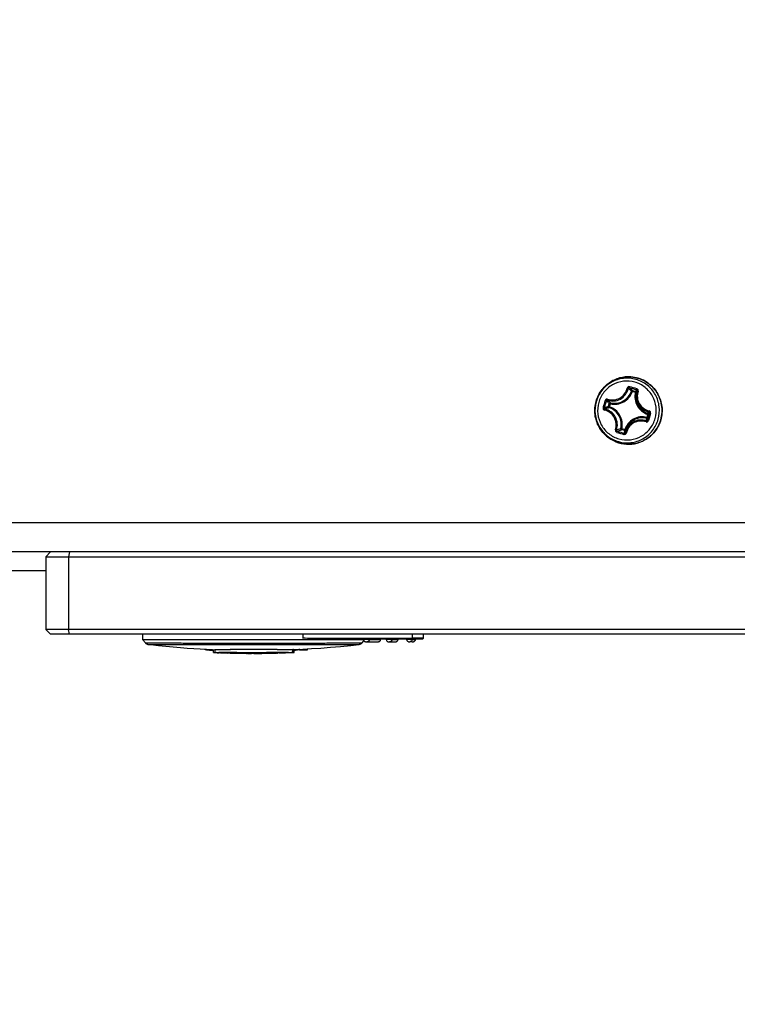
# Model space of a CAD drawing. Header units: millimetres. Extents: x 0 to 420, y 0 to 297.
# Tile 11 of 256: x 115 to 122, y 52 to 63. Entities that reach past the tile are written whole.
import ezdxf

# ---------------------------------------------------------------- set-up
doc = ezdxf.new("R2010")
doc.units = ezdxf.units.MM
doc.header["$LTSCALE"] = 23.1
doc.layers.get('0').update_dxf_attribs({"linetype": 'CONTINUOUS'})
doc.layers.add('DIM_PILOTEES', color=7, linetype='CONTINUOUS')
doc.styles.add('TEXTSTYLE_3', font='txt', dxfattribs={"width": 1.071429})
doc.styles.add('TEXTSTYLE_5', font='txt', dxfattribs={"width": 1.142857})
doc.styles.add('TEXTSTYLE_9', font='txt', dxfattribs={"width": 0.952381})
doc.dimstyles.new('DIMSTYLE_2', dxfattribs={"dimtxt": 2.5, "dimasz": 0.1875, "dimexe": 0.125, "dimexo": 0.0625, "dimgap": 1.25, "dimtad": 0, "dimtih": 1, "dimtoh": 1, "dimdsep": 46, "dimtxsty": 'TEXTSTYLE_3', "dimblk": '_FILLED', "dimblk1": '_FILLED', "dimblk2": '_FILLED', "dimcen": 0.09, "dimazin": 2, "dimtfac": 1, "dimtofl": 0, "dimtmove": 0, "dimatfit": 3, "dimldrblk": '_FILLED', "dimfxl": 1, "dimtolj": 1, "dimarcsym": 0})
doc.dimstyles.new('DIMSTYLE_4', dxfattribs={"dimtxt": 2.5, "dimasz": 0.1875, "dimexe": 0.125, "dimexo": 0.0625, "dimgap": 1.25, "dimtad": 0, "dimtih": 1, "dimtoh": 1, "dimdsep": 46, "dimtxsty": 'TEXTSTYLE_5', "dimblk": '_FILLED', "dimblk1": '_FILLED', "dimblk2": '_FILLED', "dimcen": 0.09, "dimazin": 2, "dimtfac": 1, "dimtofl": 0, "dimtmove": 0, "dimatfit": 3, "dimldrblk": '_FILLED', "dimfxl": 1, "dimtolj": 1, "dimarcsym": 0})
doc.dimstyles.new('DIMSTYLE_8', dxfattribs={"dimtxt": 2.5, "dimasz": 0.1875, "dimexe": 0.125, "dimexo": 0.0625, "dimgap": 1.25, "dimtad": 0, "dimtih": 1, "dimtoh": 1, "dimdsep": 46, "dimtxsty": 'TEXTSTYLE_9', "dimblk": '_FILLED', "dimblk1": '_FILLED', "dimblk2": '_FILLED', "dimcen": 0.09, "dimazin": 2, "dimtfac": 1, "dimtofl": 0, "dimtmove": 0, "dimatfit": 3, "dimldrblk": '_FILLED', "dimfxl": 1, "dimtolj": 1, "dimarcsym": 0})

# ---------------------------------------------------------------- blocks, each defined once
blk = doc.blocks.new('_FILLED')
at = {"color": 0, "linetype": 'BYBLOCK'}
blk.add_solid([(0, 0), (-1, 0.167), (-1, -0.167)], dxfattribs=at)
blk = doc.blocks.new('*D9')
at = {"layer": 'DIM_PILOTEES', "color": 2, "linetype": 'CONTINUOUS'}
for p, q in [((67.042, 106.042), (64.059, 106.042)), ((64.184, 106.042), (64.184, 83.788)), ((124.063, 106.042), (67.042, 106.042)), ((64.184, 53.247), (64.184, 78.788)), ((67.042, 53.247), (64.059, 53.247)), ((101.309, 53.247), (67.042, 53.247))]:
    blk.add_line(p, q, dxfattribs=at)
at = {"layer": 'DIM_PILOTEES', "color": 2, "linetype": 'CONTINUOUS', "xscale": 0.1875, "yscale": 0.1875, "zscale": 0.1875}
for p, rotation in [((64.184, 106.042), 90), ((64.184, 53.247), 270)]:
    blk.add_blockref('_FILLED', p, dxfattribs=dict(at, rotation=rotation))
at = {"layer": 'DIM_PILOTEES', "color": 2, "linetype": 'CONTINUOUS', "insert": (64.184, 82.538), "char_height": 2.5, "width": 8.57143, "attachment_point": 2, "line_spacing_factor": 0.9, "style": 'TEXTSTYLE_5'}
blk.add_mtext('{\\ftxt;\\W0.0001;\\H0.0001;\\~}{\\ftxt;\\W2.2857142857;\\H2.5; }{\\ftxt;\\W0.0001;\\H0.0001;\\~}', dxfattribs=at)
blk = doc.blocks.new('*D10')
at = {"layer": 'DIM_PILOTEES', "color": 2, "linetype": 'CONTINUOUS'}
for p, q in [((71.977, 76.601), (71.977, 41.945)), ((176.274, 76.587), (176.274, 41.945)), ((71.977, 42.07), (119.088, 42.07)), ((176.274, 42.07), (128.731, 42.07))]:
    blk.add_line(p, q, dxfattribs=at)
at = {"layer": 'DIM_PILOTEES', "color": 2, "linetype": 'CONTINUOUS', "xscale": 0.1875, "yscale": 0.1875, "zscale": 0.1875, "rotation": 180}
blk.add_blockref('_FILLED', (71.977, 42.07), dxfattribs=at)
at = {"layer": 'DIM_PILOTEES', "color": 2, "linetype": 'CONTINUOUS', "xscale": 0.1875, "yscale": 0.1875, "zscale": 0.1875}
blk.add_blockref('_FILLED', (176.274, 42.07), dxfattribs=at)
at = {"layer": 'DIM_PILOTEES', "color": 2, "linetype": 'CONTINUOUS', "insert": (123.91, 43.32), "char_height": 2.5, "width": 10.71429, "attachment_point": 2, "line_spacing_factor": 0.9, "style": 'TEXTSTYLE_9'}
blk.add_mtext('{\\ftxt;\\W0.0001;\\H0.0001;\\~}{\\ftxt;\\W2.8571428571;\\H2.5; }{\\ftxt;\\W0.0001;\\H0.0001;\\~}', dxfattribs=at)
blk = doc.blocks.new('*D12')
at = {"layer": 'DIM_PILOTEES', "color": 2, "linetype": 'CONTINUOUS'}
for p, q in [((78.325, 76.595), (78.325, 48.861)), ((169.925, 76.595), (169.925, 48.861)), ((78.325, 48.986), (119.852, 48.986)), ((169.925, 48.986), (127.709, 48.986))]:
    blk.add_line(p, q, dxfattribs=at)
at = {"layer": 'DIM_PILOTEES', "color": 2, "linetype": 'CONTINUOUS', "xscale": 0.1875, "yscale": 0.1875, "zscale": 0.1875, "rotation": 180}
blk.add_blockref('_FILLED', (78.325, 48.986), dxfattribs=at)
at = {"layer": 'DIM_PILOTEES', "color": 2, "linetype": 'CONTINUOUS', "xscale": 0.1875, "yscale": 0.1875, "zscale": 0.1875}
blk.add_blockref('_FILLED', (169.925, 48.986), dxfattribs=at)
at = {"layer": 'DIM_PILOTEES', "color": 2, "linetype": 'CONTINUOUS', "insert": (123.781, 50.236), "char_height": 2.5, "width": 8.03571, "attachment_point": 2, "line_spacing_factor": 0.9, "style": 'TEXTSTYLE_3'}
blk.add_mtext('{\\ftxt;\\W0.0001;\\H0.0001;\\~}{\\ftxt;\\W2.1428571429;\\H2.5; }{\\ftxt;\\W0.0001;\\H0.0001;\\~}', dxfattribs=at)

msp = doc.modelspace()

# ---------------------------------------------------------------- linework, layer by layer
at = {"color": 7, "linetype": 'CONTINUOUS'}
for p, q in [((121.024, 58.668), (121.021, 58.67)), ((121.034, 58.664), (121.065, 58.656)), ((121.036, 58.674), (121.067, 58.665)), ((120.66, 58.562), (120.66, 58.561)), ((120.66, 58.562), (120.66, 58.561)), ((120.66, 58.561), (120.66, 58.561)), ((120.753, 58.57), (120.765, 58.567)), ((121.065, 58.656), (121.074, 58.653)), ((121.074, 58.653), (121.075, 58.655)), ((120.787, 58.508), (120.796, 58.54)), ((120.798, 58.506), (120.787, 58.508)), ((120.807, 58.537), (120.796, 58.54)), ((120.798, 58.506), (120.807, 58.537)), ((121.192, 58.427), (121.183, 58.396)), ((121.187, 58.395), (121.192, 58.394)), ((121.211, 58.44), (121.191, 58.367)), ((121.201, 58.425), (121.192, 58.394)), ((121.196, 58.426), (121.201, 58.425)), ((121.222, 58.437), (121.201, 58.363)), ((121.222, 58.437), (121.211, 58.44)), ((120.925, 58.278), (120.914, 58.28)), ((120.953, 58.259), (120.921, 58.268)), ((120.956, 58.269), (120.925, 58.278)), ((120.956, 58.269), (120.965, 58.266)), ((163.575, 57.307), (84.675, 57.307)), ((163.575, 57.007), (84.675, 57.007)), ((115.028, 57.007), (114.978, 56.957)), ((115.028, 57.007), (114.978, 56.957)), ((114.978, 56.957), (114.978, 56.207)), ((114.978, 56.957), (133.273, 56.957)), ((115.222, 57.007), (115.211, 56.957)), ((115.211, 56.957), (115.211, 56.207)), ((114.978, 56.812), (114.243, 56.812)), ((115.028, 56.157), (114.978, 56.207)), ((115.028, 56.157), (114.978, 56.207)), ((133.273, 56.207), (114.978, 56.207)), ((133.223, 56.157), (115.028, 56.157)), ((115.222, 56.157), (115.211, 56.207)), ((115.975, 56.157), (115.975, 56.103)), ((117.63, 56.157), (117.63, 56.117)), ((117.63, 56.117), (118.763, 56.118)), ((118.763, 56.118), (118.763, 56.157)), ((118.873, 56.118), (118.875, 56.118)), ((118.874, 56.116), (118.875, 56.118)), ((118.875, 56.157), (118.875, 56.118)), ((118.875, 56.118), (118.875, 56.118)), ((115.975, 56.103), (116.006, 56.068)), ((115.975, 56.103), (115.979, 56.103)), ((116.006, 56.068), (116.008, 56.066)), ((116.008, 56.066), (116.012, 56.062)), ((116.012, 56.062), (116.016, 56.059)), ((116.016, 56.059), (116.021, 56.056)), ((116.021, 56.056), (116.025, 56.054)), ((116.025, 56.054), (116.03, 56.053)), ((116.03, 56.053), (116.033, 56.052)), ((116.033, 56.052), (116.036, 56.052)), ((116.036, 56.052), (116.038, 56.051)), ((116.038, 56.051), (116.061, 56.049)), ((116.061, 56.049), (116.14, 56.04)), ((116.14, 56.04), (116.218, 56.032)), ((116.218, 56.032), (116.294, 56.025)), ((116.294, 56.025), (116.367, 56.019)), ((116.367, 56.019), (116.439, 56.014)), ((117.125, 56.101), (117.762, 56.102)), ((117.125, 56.066), (117.145, 56.066)), ((117.125, 56.049), (117.144, 56.049)), ((117.761, 56.107), (118.789, 56.108)), ((117.762, 56.102), (118.03, 56.102)), ((117.816, 56.014), (117.916, 56.022)), ((117.916, 56.022), (118.02, 56.031)), ((118.02, 56.031), (118.128, 56.042)), ((118.128, 56.042), (118.211, 56.051)), ((118.211, 56.051), (118.212, 56.051)), ((118.212, 56.051), (118.215, 56.052)), ((118.215, 56.052), (118.218, 56.053)), ((118.218, 56.053), (118.223, 56.054)), ((118.223, 56.054), (118.227, 56.056)), ((118.227, 56.056), (118.232, 56.058)), ((118.232, 56.058), (118.237, 56.062)), ((118.237, 56.062), (118.241, 56.065)), ((118.241, 56.065), (118.243, 56.068)), ((118.243, 56.068), (118.263, 56.09)), ((118.257, 56.103), (118.26, 56.103)), ((118.259, 56.103), (118.26, 56.101)), ((118.26, 56.108), (118.26, 56.103)), ((118.26, 56.101), (118.26, 56.096)), ((118.26, 56.096), (118.262, 56.092)), ((118.262, 56.092), (118.265, 56.087)), ((118.265, 56.087), (118.269, 56.083)), ((118.269, 56.083), (118.274, 56.08)), ((118.274, 56.08), (118.279, 56.079)), ((118.317, 56.103), (118.277, 56.103)), ((118.279, 56.079), (118.284, 56.078)), ((118.285, 56.078), (118.284, 56.078)), ((118.284, 56.078), (118.287, 56.078)), ((118.287, 56.078), (118.293, 56.078)), ((118.294, 56.078), (118.355, 56.078)), ((118.317, 56.108), (118.317, 56.103)), ((118.317, 56.103), (118.382, 56.103)), ((118.355, 56.078), (118.392, 56.078)), ((118.392, 56.078), (118.401, 56.079)), ((118.401, 56.079), (118.405, 56.079)), ((118.405, 56.079), (118.407, 56.079)), ((118.407, 56.079), (118.409, 56.079)), ((118.409, 56.079), (118.41, 56.079)), ((118.409, 56.079), (118.409, 56.079)), ((118.41, 56.079), (118.411, 56.079)), ((118.41, 56.079), (118.41, 56.079)), ((118.411, 56.079), (118.411, 56.079)), ((118.411, 56.079), (118.412, 56.079)), ((118.411, 56.079), (118.411, 56.079)), ((118.412, 56.079), (118.413, 56.079)), ((118.413, 56.079), (118.414, 56.079)), ((118.414, 56.079), (118.416, 56.08)), ((118.416, 56.08), (118.419, 56.081)), ((118.419, 56.081), (118.422, 56.082)), ((118.422, 56.082), (118.426, 56.085)), ((118.426, 56.085), (118.429, 56.088)), ((118.429, 56.088), (118.432, 56.092)), ((118.432, 56.092), (118.434, 56.097)), ((118.434, 56.097), (118.435, 56.103)), ((118.435, 56.104), (118.435, 56.109)), ((118.435, 56.103), (118.435, 56.104)), ((118.493, 56.108), (118.493, 56.103)), ((118.493, 56.103), (118.493, 56.102)), ((118.493, 56.102), (118.494, 56.097)), ((118.494, 56.097), (118.496, 56.092)), ((118.496, 56.092), (118.499, 56.087)), ((118.499, 56.087), (118.503, 56.083)), ((118.503, 56.083), (118.507, 56.081)), ((118.507, 56.081), (118.513, 56.079)), ((118.513, 56.079), (118.518, 56.078)), ((118.552, 56.103), (118.514, 56.103)), ((118.518, 56.078), (118.518, 56.078)), ((118.518, 56.078), (118.521, 56.078)), ((118.522, 56.078), (118.526, 56.078)), ((118.526, 56.078), (118.526, 56.078)), ((118.528, 56.078), (118.562, 56.078)), ((118.552, 56.103), (118.552, 56.108)), ((118.562, 56.078), (118.578, 56.079)), ((118.578, 56.079), (118.583, 56.079)), ((118.583, 56.079), (118.586, 56.079)), ((118.586, 56.079), (118.588, 56.079)), ((118.588, 56.079), (118.589, 56.079)), ((118.589, 56.079), (118.59, 56.079)), ((118.589, 56.079), (118.589, 56.079)), ((118.59, 56.079), (118.591, 56.079)), ((118.59, 56.079), (118.59, 56.079)), ((118.591, 56.079), (118.591, 56.079)), ((118.591, 56.079), (118.592, 56.079)), ((118.591, 56.079), (118.591, 56.079)), ((118.592, 56.079), (118.593, 56.079)), ((118.592, 56.079), (118.592, 56.079)), ((118.593, 56.079), (118.594, 56.079)), ((118.594, 56.079), (118.595, 56.08)), ((118.595, 56.08), (118.598, 56.08)), ((118.598, 56.08), (118.601, 56.082)), ((118.601, 56.082), (118.605, 56.084)), ((118.605, 56.084), (118.609, 56.087)), ((118.609, 56.087), (118.612, 56.092)), ((118.612, 56.092), (118.614, 56.097)), ((118.614, 56.097), (118.615, 56.103)), ((118.615, 56.104), (118.615, 56.109)), ((118.615, 56.103), (118.615, 56.104)), ((118.703, 56.108), (118.703, 56.103)), ((118.703, 56.103), (118.703, 56.102)), ((118.703, 56.102), (118.704, 56.097)), ((118.704, 56.097), (118.706, 56.092)), ((118.706, 56.092), (118.709, 56.087)), ((118.709, 56.087), (118.713, 56.084)), ((118.713, 56.084), (118.718, 56.081)), ((118.718, 56.081), (118.723, 56.079)), ((118.723, 56.079), (118.728, 56.078)), ((118.739, 56.103), (118.727, 56.103)), ((118.728, 56.078), (118.728, 56.078)), ((118.728, 56.078), (118.732, 56.078)), ((118.732, 56.078), (118.737, 56.078)), ((118.761, 56.079), (118.738, 56.078)), ((118.763, 56.103), (118.75, 56.103)), ((118.761, 56.079), (118.765, 56.079)), ((118.763, 56.103), (118.763, 56.108)), ((118.763, 56.103), (118.772, 56.103)), ((118.765, 56.079), (118.767, 56.079)), ((118.767, 56.079), (118.768, 56.079)), ((118.768, 56.079), (118.769, 56.079)), ((118.769, 56.079), (118.77, 56.079)), ((118.769, 56.079), (118.769, 56.079)), ((118.77, 56.079), (118.771, 56.079)), ((118.77, 56.079), (118.77, 56.079)), ((118.771, 56.079), (118.771, 56.079)), ((118.771, 56.079), (118.772, 56.079)), ((118.771, 56.079), (118.771, 56.079)), ((118.772, 56.079), (118.773, 56.079)), ((118.772, 56.079), (118.772, 56.079)), ((118.773, 56.079), (118.774, 56.079)), ((118.774, 56.079), (118.776, 56.08)), ((118.776, 56.08), (118.778, 56.08)), ((118.778, 56.08), (118.781, 56.082)), ((118.781, 56.082), (118.785, 56.084)), ((118.785, 56.084), (118.789, 56.087)), ((118.789, 56.108), (118.857, 56.108)), ((118.789, 56.087), (118.792, 56.092)), ((118.792, 56.092), (118.794, 56.097)), ((118.794, 56.097), (118.795, 56.103)), ((118.795, 56.104), (118.795, 56.109)), ((118.795, 56.103), (118.795, 56.104)), ((118.857, 56.108), (118.862, 56.108)), ((118.862, 56.108), (118.864, 56.108)), ((118.864, 56.108), (118.865, 56.108)), ((118.864, 56.108), (118.864, 56.108)), ((118.867, 56.109), (118.865, 56.108)), ((118.865, 56.108), (118.865, 56.108)), ((118.865, 56.108), (118.865, 56.108)), ((118.865, 56.108), (118.865, 56.108)), ((118.865, 56.108), (118.865, 56.108)), ((118.865, 56.108), (118.866, 56.108)), ((118.866, 56.108), (118.867, 56.109)), ((118.867, 56.109), (118.868, 56.109)), ((118.868, 56.109), (118.869, 56.109)), ((118.869, 56.109), (118.87, 56.11)), ((118.87, 56.11), (118.872, 56.111)), ((118.872, 56.111), (118.873, 56.112)), ((118.873, 56.112), (118.874, 56.114)), ((118.874, 56.114), (118.874, 56.116)), ((116.439, 56.014), (116.507, 56.009)), ((116.507, 56.009), (116.573, 56.005)), ((116.573, 56.005), (116.636, 56.001)), ((116.624, 55.997), (116.624, 56.002)), ((116.636, 56.001), (116.698, 55.998)), ((116.684, 55.999), (116.684, 55.99)), ((116.708, 55.989), (116.684, 55.99)), ((116.698, 55.998), (116.722, 55.997)), ((116.708, 55.969), (116.708, 55.999)), ((116.722, 55.999), (116.722, 55.997)), ((116.722, 55.997), (116.724, 55.969)), ((116.724, 55.969), (116.774, 55.968)), ((116.747, 55.966), (116.742, 55.967)), ((116.95, 55.967), (116.764, 55.967)), ((116.782, 55.965), (116.767, 55.966)), ((116.782, 55.965), (116.767, 55.966)), ((116.774, 55.968), (116.884, 55.968)), ((116.855, 55.963), (116.855, 55.967)), ((116.855, 55.963), (116.872, 55.963)), ((116.872, 55.963), (116.872, 55.967)), ((116.872, 55.963), (116.876, 55.962)), ((117.125, 55.998), (116.883, 55.998)), ((116.883, 55.962), (116.883, 55.967)), ((116.884, 55.968), (117.125, 55.968)), ((116.884, 55.967), (116.884, 55.963)), ((116.884, 55.963), (116.931, 55.963)), ((116.888, 55.962), (116.889, 55.962)), ((116.888, 55.962), (116.889, 55.962)), ((116.889, 55.962), (116.896, 55.962)), ((116.904, 55.961), (116.907, 55.961)), ((116.907, 55.961), (116.911, 55.961)), ((116.93, 55.961), (116.933, 55.961)), ((116.931, 55.963), (117.125, 55.963)), ((116.933, 55.961), (116.949, 55.961)), ((117.125, 55.966), (116.95, 55.967)), ((117.021, 55.96), (117.021, 55.962)), ((117.021, 55.96), (117.038, 55.96)), ((117.038, 55.96), (117.038, 55.962)), ((117.049, 55.959), (117.046, 55.96)), ((117.049, 55.959), (117.049, 55.962)), ((117.054, 55.959), (117.055, 55.959)), ((117.055, 55.959), (117.055, 55.962)), ((117.073, 55.959), (117.077, 55.959)), ((117.073, 55.959), (117.077, 55.959)), ((117.1, 55.959), (117.102, 55.959)), ((117.1, 55.959), (117.102, 55.959)), ((117.102, 55.962), (117.102, 55.959)), ((117.125, 55.959), (117.102, 55.959)), ((117.367, 55.998), (117.125, 55.998)), ((117.125, 55.968), (117.319, 55.968)), ((117.255, 55.967), (117.125, 55.966)), ((117.125, 55.963), (117.318, 55.963)), ((117.235, 55.96), (117.235, 55.962)), ((117.236, 55.96), (117.244, 55.96)), ((117.244, 55.96), (117.244, 55.962)), ((117.251, 55.96), (117.251, 55.962)), ((117.251, 55.96), (117.255, 55.96)), ((117.386, 55.967), (117.255, 55.967)), ((117.255, 55.96), (117.255, 55.962)), ((117.257, 55.96), (117.257, 55.962)), ((117.261, 55.96), (117.262, 55.96)), ((117.261, 55.96), (117.262, 55.96)), ((117.262, 55.96), (117.262, 55.962)), ((117.27, 55.96), (117.27, 55.962)), ((117.287, 55.961), (117.339, 55.962)), ((117.29, 55.961), (117.29, 55.962)), ((117.318, 55.963), (117.365, 55.963)), ((117.319, 55.968), (117.476, 55.968)), ((117.339, 55.962), (117.359, 55.962)), ((117.365, 55.963), (117.362, 55.963)), ((117.365, 55.963), (117.365, 55.967)), ((117.365, 55.963), (117.365, 55.967)), ((117.368, 55.962), (117.37, 55.962)), ((117.37, 55.962), (117.37, 55.967)), ((117.376, 55.962), (117.376, 55.967)), ((117.386, 55.963), (117.386, 55.967)), ((117.485, 55.967), (117.386, 55.967)), ((117.386, 55.963), (117.386, 55.963)), ((117.387, 55.963), (117.387, 55.967)), ((117.387, 55.963), (117.41, 55.963)), ((117.41, 55.967), (117.41, 55.963)), ((117.417, 55.964), (117.417, 55.967)), ((117.421, 55.964), (117.417, 55.964)), ((117.421, 55.963), (117.421, 55.967)), ((117.422, 55.964), (117.422, 55.967)), ((117.427, 55.964), (117.427, 55.967)), ((117.427, 55.964), (117.427, 55.964)), ((117.436, 55.964), (117.436, 55.967)), ((117.453, 55.965), (117.508, 55.967)), ((117.456, 55.965), (117.456, 55.967)), ((117.473, 55.966), (117.473, 55.967)), ((117.476, 55.968), (117.526, 55.969)), ((117.525, 55.968), (117.536, 55.968)), ((117.526, 55.969), (117.527, 55.997)), ((117.527, 55.997), (117.527, 55.999)), ((117.527, 55.997), (117.527, 55.999)), ((117.532, 55.998), (117.527, 55.998)), ((117.536, 55.998), (117.532, 55.998)), ((117.536, 55.968), (117.536, 55.998)), ((117.536, 55.968), (117.537, 55.968)), ((117.536, 55.968), (117.537, 55.968)), ((117.542, 55.968), (117.542, 55.998)), ((117.542, 55.998), (117.544, 55.998)), ((117.543, 55.991), (117.542, 55.991)), ((117.544, 55.998), (117.63, 56.002)), ((117.6, 55.999), (117.59, 55.998)), ((117.6, 55.999), (117.59, 55.998)), ((117.6, 55.992), (117.6, 56.001)), ((117.63, 56.002), (117.72, 56.008)), ((117.679, 55.996), (117.679, 56.005)), ((117.72, 56.008), (117.816, 56.014))]:
    msp.add_line(p, q, dxfattribs=at)
for centre, radius, start, end in [((120.2, 57.68), 1.285, 51.2539, 52.0211), ((117.171, 45.049), 14.179, 74.0074, 74.315), ((119.986, 57.472), 1.596, 48.8556, 50.3435), ((120.133, 57.596), 1.394, 50.4027, 51.2564), ((117.142, 44.946), 14.298, 74.0109, 74.3184), ((121.033, 58.664), 0.0102, 148.5916, 160.5375), ((120.917, 58.697), 0.122, 344.2288, 345.8182), ((120.949, 58.688), 0.121, 344.2246, 345.8972), ((127.121, 56.735), 6.627, 163.9241, 164.2568), ((127.08, 56.747), 6.572, 163.9232, 164.256), ((121.064, 58.656), 0.01, 347.1145, 1.1532), ((127.108, 56.739), 6.614, 164.2551, 164.5883), ((127.067, 56.75), 6.559, 164.256, 164.5892), ((120.17, 58.474), 1.014, 353.5271, 355.0692), ((121.075, 58.014), 0.397, 73.5987, 74.1799), ((119.903, 58.452), 1.29, 356.18, 357.3826), ((121.084, 58.045), 0.397, 73.5964, 74.1801), ((120.895, 58.626), 0.354, 327.776, 330.7523), ((121.191, 58.427), 0.01, 344.5197, 71.0883), ((120.873, 58.659), 0.403, 324.3697, 326.9915), ((120.993, 58.466), 0.348, 313.191, 344.2668), ((120.501, 59.498), 1.286, 286.7117, 288.7559), ((120.437, 59.607), 1.424, 288.0607, 289.9045), ((123.462, 67.223), 9.335, 253.928, 254.3951), ((123.48, 67.286), 9.413, 253.9243, 254.3914), ((117.006, 449), 392.899, 269.88552, 270.01733), ((118.736, 56.011), 0.0674, 89.5883, 89.8225), ((118.741, 61.086), 4.983, 269.9768, 270.1008), ((118.499, 56.054), 1.876, 181.5972, 181.7493), ((116.768, 56.609), 0.643, 264.6397, 265.5246), ((116.768, 56.607), 0.641, 265.523, 267.6893), ((116.956, 128.105), 72.107, 269.81459, 269.94211), ((116.767, 56.602), 0.636, 268.1708, 269.0624), ((116.767, 56.605), 0.639, 269.0625, 269.9551), ((117.125, 65.483), 9.524, 267.9372, 268.3764), ((117.011, 59.54), 3.58, 267.8472, 267.9636), ((116.922, 56.597), 0.636, 267.6826, 268.3335), ((116.922, 56.599), 0.638, 268.9897, 270.6756), ((117.125, 65.49), 9.53, 268.9412, 269.3756), ((117.114, 59.539), 3.58, 268.7872, 268.9043), ((117.078, 56.843), 0.884, 268.1299, 268.4565), ((117.08, 56.597), 0.638, 267.7568, 268.4252), ((117.08, 56.596), 0.638, 268.4252, 269.3172), ((117.08, 56.596), 0.637, 269.7133, 271.8106), ((117.125, 65.471), 9.512, 270.0001, 270.664), ((117.186, 57.966), 2.007, 271.6865, 271.8604), ((117.254, 56.009), 0.0494, 271.1701, 272.7457), ((117.242, 56.607), 0.647, 271.3233, 271.6939), ((117.221, 57.645), 1.686, 271.373, 271.6698), ((117.163, 60.953), 4.994, 271.227, 271.4155), ((117.342, 105.276), 49.278, 270.0284, 270.215), ((117.369, 56.846), 0.883, 270.0611, 270.4512), ((117.317, 57.967), 2.005, 272.6512, 272.8592), ((117.419, 56.017), 0.0532, 272.2248, 273.6891), ((117.394, 56.658), 0.695, 272.3362, 272.683), ((117.358, 57.65), 1.688, 272.3723, 272.6689), ((117.242, 60.956), 4.995, 272.2264, 272.415), ((117.519, 56.879), 0.881, 271.0633, 271.4547), ((117.519, 56.879), 0.911, 271.1293, 271.4446), ((117.048, 59.662), 3.704, 277.6749, 278.4142), ((117.125, 65.445), 9.464, 272.8791, 273.3581)]:
    msp.add_arc(centre, radius, start, end, dxfattribs=at)
for points, knots in [([(120.66, 58.561), (120.672, 58.605), (120.715, 58.688), (120.82, 58.778), (120.952, 58.821), (121.091, 58.81), (121.215, 58.747), (121.305, 58.641), (121.348, 58.508), (121.34, 58.415), (121.328, 58.372)], [0, 0, 0, 0, 0.125103, 0.250075, 0.374933, 0.49976, 0.624657, 0.749684, 0.874827, 1, 1, 1, 1]), ([(121.019, 58.814), (120.98, 58.817), (120.9, 58.809), (120.791, 58.757), (120.706, 58.673), (120.671, 58.6), (120.66, 58.562)], [0, 0, 0, 0, 0.249712, 0.49956, 0.749658, 1, 1, 1, 1]), ([(121.301, 58.376), (121.313, 58.418), (121.32, 58.507), (121.279, 58.634), (121.193, 58.735), (121.074, 58.796), (120.941, 58.807), (120.814, 58.765), (120.713, 58.679), (120.673, 58.599), (120.661, 58.557)], [0, 0, 0, 0, 0.125155, 0.250322, 0.375369, 0.500269, 0.625089, 0.749945, 0.874922, 1, 1, 1, 1]), ([(121.27, 58.384), (121.281, 58.422), (121.287, 58.503), (121.25, 58.619), (121.171, 58.711), (121.063, 58.767), (120.942, 58.776), (120.826, 58.739), (120.734, 58.66), (120.697, 58.587), (120.687, 58.549)], [0, 0, 0, 0, 0.125155, 0.250322, 0.375369, 0.500269, 0.625089, 0.749945, 0.874922, 1, 1, 1, 1]), ([(121.328, 58.372), (121.335, 58.397), (121.343, 58.448), (121.339, 58.525), (121.318, 58.6), (121.281, 58.668), (121.229, 58.726), (121.167, 58.772), (121.096, 58.802), (121.045, 58.812), (121.019, 58.814)], [0, 0, 0, 0, 0.125148, 0.250305, 0.375435, 0.500505, 0.625493, 0.750394, 0.875221, 1, 1, 1, 1]), ([(120.777, 58.574), (120.799, 58.566), (120.845, 58.56), (120.913, 58.581), (120.966, 58.628), (120.986, 58.671), (120.991, 58.694)], [0, 0, 0, 0, 0.246376, 0.496695, 0.749003, 1, 1, 1, 1]), ([(120.779, 58.584), (120.799, 58.577), (120.843, 58.571), (120.906, 58.591), (120.957, 58.636), (120.976, 58.676), (120.981, 58.698)], [0, 0, 0, 0, 0.246082, 0.496506, 0.749036, 1, 1, 1, 1]), ([(120.807, 58.537), (120.83, 58.531), (120.878, 58.529), (120.947, 58.553), (121.003, 58.599), (121.026, 58.642), (121.034, 58.664)], [0, 0, 0, 0, 0.249749, 0.499577, 0.749649, 1, 1, 1, 1]), ([(120.808, 58.547), (120.83, 58.541), (120.876, 58.539), (120.941, 58.561), (120.994, 58.606), (121.017, 58.646), (121.024, 58.668)], [0, 0, 0, 0, 0.249748, 0.499577, 0.74965, 1, 1, 1, 1]), ([(121.007, 58.712), (121.001, 58.714), (120.989, 58.712), (120.982, 58.703), (120.981, 58.698)], [0, 0, 0, 0, 0.501645, 1, 1, 1, 1]), ([(120.981, 58.698), (120.983, 58.697), (120.986, 58.696), (120.99, 58.695), (120.991, 58.694), (120.991, 58.694)], [0, 0, 0, 0, 0.635539, 0.866946, 1, 1, 1, 1]), ([(121.004, 58.701), (121.002, 58.702), (120.996, 58.701), (120.992, 58.696), (120.991, 58.694)], [0, 0, 0, 0, 0.505492, 1, 1, 1, 1]), ([(121.007, 58.712), (121.006, 58.711), (121.005, 58.709), (121.005, 58.705), (121.004, 58.703), (121.004, 58.701), (121.004, 58.701)], [0, 0, 0, 0, 0.34865, 0.664066, 0.893206, 1, 1, 1, 1]), ([(121.034, 58.664), (121.032, 58.665), (121.028, 58.666), (121.025, 58.667), (121.024, 58.668)], [0, 0, 0, 0, 0.648051, 1, 1, 1, 1]), ([(121.036, 58.674), (121.034, 58.675), (121.029, 58.674), (121.026, 58.671), (121.025, 58.669)], [0, 0, 0, 0, 0.497627, 1, 1, 1, 1]), ([(121.035, 58.668), (121.035, 58.668), (121.035, 58.67), (121.036, 58.672), (121.036, 58.673), (121.036, 58.674), (121.036, 58.674)], [0, 0, 0, 0, 0.379853, 0.6872, 0.898623, 1, 1, 1, 1]), ([(121.066, 58.659), (121.066, 58.66), (121.066, 58.661), (121.067, 58.663), (121.067, 58.664), (121.067, 58.665), (121.067, 58.665)], [0, 0, 0, 0, 0.38034, 0.68741, 0.898494, 1, 1, 1, 1]), ([(121.067, 58.665), (121.068, 58.666), (121.071, 58.672), (121.075, 58.676), (121.078, 58.68)], [0, 0, 0, 0, 0.245954, 1, 1, 1, 1]), ([(121.074, 58.656), (121.074, 58.658), (121.073, 58.662), (121.069, 58.665), (121.067, 58.665)], [0, 0, 0, 0, 0.499661, 1, 1, 1, 1]), ([(121.084, 58.667), (121.077, 58.646), (121.07, 58.599), (121.091, 58.531), (121.138, 58.477), (121.181, 58.458), (121.204, 58.453)], [0, 0, 0, 0, 0.248774, 0.498885, 0.749669, 1, 1, 1, 1]), ([(121.08, 58.691), (121.08, 58.69), (121.079, 58.688), (121.078, 58.684), (121.078, 58.682), (121.077, 58.68), (121.078, 58.68)], [0, 0, 0, 0, 0.351242, 0.668595, 0.897825, 1, 1, 1, 1]), ([(121.084, 58.667), (121.085, 58.67), (121.085, 58.676), (121.08, 58.679), (121.078, 58.68)], [0, 0, 0, 0, 0.495982, 1, 1, 1, 1]), ([(121.094, 58.666), (121.096, 58.671), (121.095, 58.683), (121.086, 58.69), (121.08, 58.691)], [0, 0, 0, 0, 0.497648, 1, 1, 1, 1]), ([(121.094, 58.666), (121.093, 58.666), (121.091, 58.667), (121.088, 58.667), (121.086, 58.668), (121.085, 58.668), (121.084, 58.667)], [0, 0, 0, 0, 0.368145, 0.681274, 0.898576, 1, 1, 1, 1]), ([(121.094, 58.666), (121.087, 58.645), (121.081, 58.601), (121.1, 58.536), (121.145, 58.486), (121.186, 58.467), (121.207, 58.462)], [0, 0, 0, 0, 0.248603, 0.498782, 0.749697, 1, 1, 1, 1]), ([(121.328, 58.372), (121.316, 58.328), (121.274, 58.245), (121.168, 58.155), (121.036, 58.112), (120.897, 58.123), (120.773, 58.186), (120.683, 58.292), (120.64, 58.425), (120.648, 58.518), (120.66, 58.561)], [0, 0, 0, 0, 0.125103, 0.250075, 0.374933, 0.49976, 0.624657, 0.749684, 0.874827, 1, 1, 1, 1]), ([(120.661, 58.557), (120.649, 58.516), (120.642, 58.426), (120.683, 58.3), (120.769, 58.198), (120.888, 58.137), (121.021, 58.126), (121.148, 58.168), (121.249, 58.254), (121.289, 58.334), (121.301, 58.376)], [0, 0, 0, 0, 0.125155, 0.250322, 0.375369, 0.500269, 0.625089, 0.749945, 0.874922, 1, 1, 1, 1]), ([(120.66, 58.561), (120.65, 58.525), (120.641, 58.449), (120.665, 58.337), (120.724, 58.238), (120.81, 58.164), (120.916, 58.121), (121.03, 58.114), (121.14, 58.144), (121.204, 58.187), (121.231, 58.212)], [0, 0, 0, 0, 0.125209, 0.250408, 0.37552, 0.500509, 0.625386, 0.750208, 0.875057, 1, 1, 1, 1]), ([(120.779, 58.584), (120.774, 58.586), (120.762, 58.585), (120.754, 58.575), (120.753, 58.57)], [0, 0, 0, 0, 0.493491, 1, 1, 1, 1]), ([(120.777, 58.574), (120.775, 58.575), (120.769, 58.574), (120.766, 58.569), (120.765, 58.567)], [0, 0, 0, 0, 0.489478, 1, 1, 1, 1]), ([(120.796, 58.54), (120.794, 58.542), (120.783, 58.551), (120.773, 58.56), (120.765, 58.567)], [0, 0, 0, 0, 0.24769, 1, 1, 1, 1]), ([(120.779, 58.584), (120.778, 58.582), (120.777, 58.579), (120.777, 58.575), (120.777, 58.574), (120.777, 58.574)], [0, 0, 0, 0, 0.648257, 0.871501, 1, 1, 1, 1]), ([(120.808, 58.547), (120.805, 58.549), (120.795, 58.558), (120.785, 58.567), (120.777, 58.574)], [0, 0, 0, 0, 0.248225, 1, 1, 1, 1]), ([(121.065, 58.656), (121.06, 58.632), (121.057, 58.584), (121.081, 58.515), (121.127, 58.459), (121.17, 58.435), (121.192, 58.427)], [0, 0, 0, 0, 0.25025, 0.500422, 0.750351, 1, 1, 1, 1]), ([(121.074, 58.653), (121.069, 58.631), (121.067, 58.585), (121.089, 58.52), (121.133, 58.466), (121.173, 58.444), (121.195, 58.437)], [0, 0, 0, 0, 0.250249, 0.500422, 0.750352, 1, 1, 1, 1]), ([(120.687, 58.549), (120.676, 58.511), (120.669, 58.43), (120.707, 58.314), (120.785, 58.222), (120.894, 58.166), (121.015, 58.157), (121.13, 58.194), (121.222, 58.273), (121.259, 58.346), (121.27, 58.384)], [0, 0, 0, 0, 0.125155, 0.250322, 0.375369, 0.500269, 0.625089, 0.749945, 0.874922, 1, 1, 1, 1]), ([(120.732, 58.496), (120.731, 58.491), (120.732, 58.479), (120.741, 58.472), (120.747, 58.471)], [0, 0, 0, 0, 0.506315, 1, 1, 1, 1]), ([(120.732, 58.496), (120.735, 58.495), (120.738, 58.494), (120.742, 58.493), (120.744, 58.493), (120.744, 58.493)], [0, 0, 0, 0, 0.63637, 0.874039, 1, 1, 1, 1]), ([(120.787, 58.508), (120.784, 58.507), (120.769, 58.502), (120.755, 58.497), (120.744, 58.493)], [0, 0, 0, 0, 0.247123, 1, 1, 1, 1]), ([(120.744, 58.493), (120.744, 58.491), (120.744, 58.485), (120.749, 58.481), (120.751, 58.48)], [0, 0, 0, 0, 0.510892, 1, 1, 1, 1]), ([(120.747, 58.471), (120.747, 58.473), (120.748, 58.476), (120.75, 58.479), (120.751, 58.48), (120.751, 58.48)], [0, 0, 0, 0, 0.637561, 0.864719, 1, 1, 1, 1]), ([(120.86, 58.268), (120.867, 58.288), (120.871, 58.333), (120.851, 58.397), (120.808, 58.447), (120.767, 58.466), (120.747, 58.471)], [0, 0, 0, 0, 0.249609, 0.502162, 0.753416, 1, 1, 1, 1]), ([(120.794, 58.496), (120.79, 58.495), (120.776, 58.49), (120.762, 58.485), (120.751, 58.48)], [0, 0, 0, 0, 0.247566, 1, 1, 1, 1]), ([(120.871, 58.266), (120.878, 58.288), (120.883, 58.335), (120.862, 58.402), (120.816, 58.456), (120.773, 58.475), (120.751, 58.48)], [0, 0, 0, 0, 0.249715, 0.502056, 0.753161, 1, 1, 1, 1]), ([(120.787, 58.508), (120.787, 58.506), (120.787, 58.501), (120.792, 58.497), (120.794, 58.496)], [0, 0, 0, 0, 0.501352, 1, 1, 1, 1]), ([(120.798, 58.506), (120.797, 58.505), (120.797, 58.502), (120.796, 58.5), (120.795, 58.498), (120.794, 58.496), (120.794, 58.496)], [0, 0, 0, 0, 0.352549, 0.661743, 0.887089, 1, 1, 1, 1]), ([(120.914, 58.28), (120.92, 58.302), (120.922, 58.348), (120.9, 58.413), (120.856, 58.467), (120.815, 58.489), (120.794, 58.496)], [0, 0, 0, 0, 0.250249, 0.500422, 0.750352, 1, 1, 1, 1]), ([(120.808, 58.547), (120.806, 58.547), (120.8, 58.546), (120.797, 58.542), (120.796, 58.54)], [0, 0, 0, 0, 0.497832, 1, 1, 1, 1]), ([(120.925, 58.278), (120.93, 58.301), (120.932, 58.349), (120.909, 58.418), (120.863, 58.474), (120.82, 58.498), (120.798, 58.506)], [0, 0, 0, 0, 0.25025, 0.500422, 0.750351, 1, 1, 1, 1]), ([(120.807, 58.537), (120.807, 58.538), (120.807, 58.54), (120.808, 58.543), (120.808, 58.545), (120.808, 58.546), (120.808, 58.547)], [0, 0, 0, 0, 0.363192, 0.67594, 0.897401, 1, 1, 1, 1]), ([(121.207, 58.462), (121.207, 58.461), (121.206, 58.459), (121.206, 58.456), (121.205, 58.454), (121.204, 58.453), (121.204, 58.453)], [0, 0, 0, 0, 0.358318, 0.670101, 0.89313, 1, 1, 1, 1]), ([(121.222, 58.437), (121.224, 58.442), (121.222, 58.454), (121.212, 58.461), (121.207, 58.462)], [0, 0, 0, 0, 0.501197, 1, 1, 1, 1]), ([(121.183, 58.396), (121.16, 58.402), (121.112, 58.404), (121.043, 58.381), (120.987, 58.334), (120.963, 58.291), (120.956, 58.269)], [0, 0, 0, 0, 0.249749, 0.499577, 0.749649, 1, 1, 1, 1]), ([(121.178, 58.359), (121.156, 58.367), (121.109, 58.373), (121.041, 58.352), (120.987, 58.305), (120.968, 58.262), (120.964, 58.239)], [0, 0, 0, 0, 0.251053, 0.502366, 0.75225, 1, 1, 1, 1]), ([(121.18, 58.387), (121.158, 58.392), (121.112, 58.394), (121.047, 58.372), (120.994, 58.327), (120.972, 58.287), (120.965, 58.266)], [0, 0, 0, 0, 0.249748, 0.499577, 0.74965, 1, 1, 1, 1]), ([(121.175, 58.349), (121.155, 58.356), (121.11, 58.362), (121.045, 58.342), (120.995, 58.298), (120.977, 58.257), (120.973, 58.236)], [0, 0, 0, 0, 0.251064, 0.502552, 0.752496, 1, 1, 1, 1]), ([(121.175, 58.349), (121.18, 58.347), (121.192, 58.348), (121.2, 58.358), (121.201, 58.363)], [0, 0, 0, 0, 0.499024, 1, 1, 1, 1]), ([(121.175, 58.349), (121.176, 58.35), (121.176, 58.353), (121.177, 58.356), (121.178, 58.358), (121.178, 58.359), (121.178, 58.359)], [0, 0, 0, 0, 0.347942, 0.65628, 0.883173, 1, 1, 1, 1]), ([(121.178, 58.359), (121.18, 58.359), (121.186, 58.359), (121.19, 58.364), (121.191, 58.367)], [0, 0, 0, 0, 0.496714, 1, 1, 1, 1]), ([(121.183, 58.396), (121.183, 58.395), (121.183, 58.393), (121.182, 58.39), (121.181, 58.388), (121.181, 58.387), (121.18, 58.387)], [0, 0, 0, 0, 0.354178, 0.663896, 0.888628, 1, 1, 1, 1]), ([(121.18, 58.387), (121.183, 58.386), (121.188, 58.387), (121.191, 58.391), (121.192, 58.394)], [0, 0, 0, 0, 0.501232, 1, 1, 1, 1]), ([(121.201, 58.363), (121.2, 58.363), (121.198, 58.364), (121.195, 58.365), (121.193, 58.366), (121.192, 58.366), (121.191, 58.366), (121.191, 58.366), (121.191, 58.367)], [0, 0, 0, 0, 0.365306, 0.687324, 0.814422, 0.911187, 0.973639, 1, 1, 1, 1]), ([(121.192, 58.427), (121.192, 58.429), (121.193, 58.431), (121.194, 58.434), (121.194, 58.435), (121.195, 58.437), (121.195, 58.437)], [0, 0, 0, 0, 0.365102, 0.67854, 0.899337, 1, 1, 1, 1]), ([(121.211, 58.44), (121.212, 58.443), (121.211, 58.449), (121.207, 58.452), (121.204, 58.453)], [0, 0, 0, 0, 0.502872, 1, 1, 1, 1]), ([(120.86, 58.268), (120.858, 58.263), (120.859, 58.251), (120.869, 58.243), (120.874, 58.242)], [0, 0, 0, 0, 0.496829, 1, 1, 1, 1]), ([(120.86, 58.268), (120.862, 58.267), (120.865, 58.266), (120.869, 58.266), (120.87, 58.266), (120.871, 58.266)], [0, 0, 0, 0, 0.631188, 0.862625, 1, 1, 1, 1]), ([(120.871, 58.266), (120.87, 58.263), (120.871, 58.257), (120.876, 58.254), (120.878, 58.253)], [0, 0, 0, 0, 0.492385, 1, 1, 1, 1]), ([(120.874, 58.242), (120.874, 58.243), (120.875, 58.246), (120.876, 58.249), (120.877, 58.251), (120.878, 58.253), (120.878, 58.253)], [0, 0, 0, 0, 0.338308, 0.650255, 0.88329, 1, 1, 1, 1]), ([(120.914, 58.28), (120.914, 58.277), (120.915, 58.272), (120.919, 58.269), (120.921, 58.268)], [0, 0, 0, 0, 0.501471, 1, 1, 1, 1]), ([(120.925, 58.278), (120.925, 58.276), (120.924, 58.274), (120.923, 58.271), (120.922, 58.269), (120.922, 58.268), (120.921, 58.268)], [0, 0, 0, 0, 0.353374, 0.66282, 0.887856, 1, 1, 1, 1]), ([(120.953, 58.259), (120.952, 58.253), (120.951, 58.244), (120.951, 58.235), (120.951, 58.232)], [0, 0, 0, 0, 0.747847, 1, 1, 1, 1]), ([(120.956, 58.269), (120.956, 58.268), (120.955, 58.265), (120.954, 58.263), (120.953, 58.261), (120.953, 58.259), (120.953, 58.259)], [0, 0, 0, 0, 0.353368, 0.662812, 0.887849, 1, 1, 1, 1]), ([(120.953, 58.259), (120.955, 58.259), (120.96, 58.259), (120.964, 58.263), (120.965, 58.266)], [0, 0, 0, 0, 0.501278, 1, 1, 1, 1]), ([(120.948, 58.221), (120.953, 58.219), (120.965, 58.221), (120.972, 58.23), (120.973, 58.236)], [0, 0, 0, 0, 0.503839, 1, 1, 1, 1]), ([(120.948, 58.221), (120.948, 58.222), (120.949, 58.225), (120.95, 58.228), (120.951, 58.231), (120.951, 58.232), (120.951, 58.232)], [0, 0, 0, 0, 0.340465, 0.654043, 0.887121, 1, 1, 1, 1]), ([(120.951, 58.232), (120.954, 58.232), (120.96, 58.232), (120.963, 58.237), (120.964, 58.239)], [0, 0, 0, 0, 0.506177, 1, 1, 1, 1]), ([(120.973, 58.236), (120.972, 58.236), (120.969, 58.236), (120.967, 58.237), (120.965, 58.238), (120.964, 58.239), (120.964, 58.239)], [0, 0, 0, 0, 0.363597, 0.673452, 0.890722, 1, 1, 1, 1]), ([(118.758, 56.108), (118.759, 56.108), (118.762, 56.11), (118.763, 56.115), (118.763, 56.118)], [0, 0, 0, 0, 0.161214, 1, 1, 1, 1]), ([(118.763, 56.118), (118.776, 56.118), (118.813, 56.118), (118.85, 56.118), (118.873, 56.118)], [0, 0, 0, 0, 0.370295, 1, 1, 1, 1]), ([(115.979, 56.103), (115.988, 56.103), (116.069, 56.102), (116.149, 56.102), (116.221, 56.102)], [0, 0, 0, 0, 0.109604, 1, 1, 1, 1]), ([(116.006, 56.068), (116.007, 56.067), (116.009, 56.068), (116.013, 56.067), (116.02, 56.068), (116.034, 56.067), (116.058, 56.067), (116.095, 56.067), (116.142, 56.067), (116.198, 56.067), (116.264, 56.067), (116.366, 56.066), (116.512, 56.066), (116.703, 56.066), (116.909, 56.066), (117.052, 56.066), (117.125, 56.066)], [0, 0, 0, 0, 0.001293, 0.004996, 0.011087, 0.019544, 0.043462, 0.076565, 0.118608, 0.16912, 0.227573, 0.293439, 0.444949, 0.617673, 0.805103, 1, 1, 1, 1]), ([(116.038, 56.051), (116.046, 56.05), (116.075, 56.052), (116.138, 56.05), (116.238, 56.05), (116.372, 56.05), (116.533, 56.05), (116.788, 56.05), (116.987, 56.049), (117.125, 56.049)], [0, 0, 0, 0, 0.0218, 0.080359, 0.173709, 0.29811, 0.449068, 0.620723, 1, 1, 1, 1]), ([(117.144, 56.049), (117.28, 56.049), (117.476, 56.05), (117.726, 56.05), (117.885, 56.05), (118.016, 56.05), (118.114, 56.05), (118.175, 56.052), (118.204, 56.05), (118.211, 56.051)], [0, 0, 0, 0, 0.380508, 0.552126, 0.702809, 0.826845, 0.919864, 0.978217, 1, 1, 1, 1]), ([(117.145, 56.066), (117.217, 56.066), (117.357, 56.066), (117.561, 56.066), (117.748, 56.066), (117.891, 56.066), (117.992, 56.067), (118.055, 56.067), (118.11, 56.067), (118.156, 56.067), (118.192, 56.067), (118.216, 56.067), (118.23, 56.068), (118.237, 56.067), (118.241, 56.068), (118.243, 56.067), (118.243, 56.068)], [0, 0, 0, 0, 0.195849, 0.383674, 0.556393, 0.707641, 0.773324, 0.831587, 0.881912, 0.923781, 0.956736, 0.980545, 0.988963, 0.995027, 0.998713, 1, 1, 1, 1]), ([(117.761, 56.107), (117.751, 56.107), (117.707, 56.109), (117.663, 56.114), (117.63, 56.117)], [0, 0, 0, 0, 0.242661, 1, 1, 1, 1]), ([(118.03, 56.102), (118.056, 56.102), (118.132, 56.102), (118.208, 56.102), (118.257, 56.103)], [0, 0, 0, 0, 0.35157, 1, 1, 1, 1]), ([(118.277, 56.103), (118.275, 56.103), (118.271, 56.103), (118.265, 56.103), (118.262, 56.103), (118.259, 56.103), (118.26, 56.103)], [0, 0, 0, 0, 0.40797, 0.728283, 0.93164, 1, 1, 1, 1]), ([(118.317, 56.103), (118.317, 56.097), (118.313, 56.084), (118.3, 56.078), (118.294, 56.078)], [0, 0, 0, 0, 0.515996, 1, 1, 1, 1]), ([(118.382, 56.103), (118.39, 56.103), (118.403, 56.103), (118.418, 56.103), (118.427, 56.104), (118.431, 56.103), (118.433, 56.104), (118.435, 56.104), (118.435, 56.104)], [0, 0, 0, 0, 0.435893, 0.748609, 0.858375, 0.93693, 0.984163, 1, 1, 1, 1]), ([(118.514, 56.103), (118.512, 56.103), (118.506, 56.103), (118.5, 56.103), (118.496, 56.104), (118.493, 56.103), (118.493, 56.103)], [0, 0, 0, 0, 0.401198, 0.723103, 0.929218, 1, 1, 1, 1]), ([(118.552, 56.103), (118.552, 56.097), (118.547, 56.084), (118.534, 56.078), (118.528, 56.078)], [0, 0, 0, 0, 0.507359, 1, 1, 1, 1]), ([(118.552, 56.103), (118.561, 56.103), (118.577, 56.103), (118.595, 56.103), (118.605, 56.104), (118.61, 56.103), (118.613, 56.104), (118.615, 56.104), (118.615, 56.104)], [0, 0, 0, 0, 0.435514, 0.748197, 0.858076, 0.936767, 0.984116, 1, 1, 1, 1]), ([(118.727, 56.103), (118.722, 56.103), (118.714, 56.103), (118.706, 56.104), (118.704, 56.103), (118.703, 56.103)], [0, 0, 0, 0, 0.718023, 0.926782, 1, 1, 1, 1]), ([(118.762, 56.097), (118.761, 56.092), (118.754, 56.082), (118.744, 56.078), (118.738, 56.078)], [0, 0, 0, 0, 0.502385, 1, 1, 1, 1]), ([(118.772, 56.103), (118.776, 56.103), (118.781, 56.104), (118.789, 56.103), (118.792, 56.104), (118.795, 56.103), (118.795, 56.104)], [0, 0, 0, 0, 0.436633, 0.749138, 0.937047, 1, 1, 1, 1]), ([(116.684, 55.99), (116.676, 55.99), (116.662, 55.991), (116.644, 55.993), (116.631, 55.995), (116.626, 55.996), (116.624, 55.997), (116.624, 55.997)], [0, 0, 0, 0, 0.377182, 0.699129, 0.915755, 0.975041, 1, 1, 1, 1])]:
    msp.add_open_spline(points, degree=3, knots=knots, dxfattribs=at)
for points in [[(121.075, 58.655), (121.078, 58.659), (121.081, 58.663), (121.084, 58.667)], [(120.965, 58.266), (120.964, 58.257), (120.964, 58.248), (120.964, 58.239)], [(118.875, 56.118), (118.875, 56.114), (118.871, 56.11), (118.867, 56.109)], [(118.293, 56.078), (118.293, 56.078), (118.293, 56.078), (118.292, 56.078)], [(118.763, 56.103), (118.763, 56.101), (118.762, 56.099), (118.762, 56.097)]]:
    msp.add_open_spline(points, degree=3, dxfattribs=at)

# ---------------------------------------------------------------- dimensions: what is measured, and where the dimension line sits
at = {"layer": 'DIM_PILOTEES', "color": 2, "linetype": 'CONTINUOUS'}
for base, p1, p2, angle, text, dimstyle, picture, middle in [((64.184, 53.247), (124.125, 106.042), (101.372, 53.247), 270, '{\\ftxt;\\W0.0001;\\H0.0001;\\~}{\\ftxt;\\W2.2857142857;\\H2.5; }{\\ftxt;\\W0.0001;\\H0.0001;\\~}', 'DIMSTYLE_4', '*D9', (61.327, 80.038)), ((78.325, 48.986), (169.925, 76.657), (78.325, 76.657), 180, '{\\ftxt;\\W0.0001;\\H0.0001;\\~}{\\ftxt;\\W2.1428571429;\\H2.5; }{\\ftxt;\\W0.0001;\\H0.0001;\\~}', 'DIMSTYLE_2', '*D12', (121.102, 47.736))]:
    dim = msp.add_linear_dim(base=base, p1=p1, p2=p2, angle=angle, text=text, dimstyle=dimstyle, dxfattribs=at)
    dim.commit()
    dim.dimension.update_dxf_attribs({"geometry": picture, "text_midpoint": middle, "dimtype": 160})
dim = msp.add_linear_dim(base=(176.274, 42.07), p1=(71.977, 76.664), p2=(176.274, 76.649), text='{\\ftxt;\\W0.0001;\\H0.0001;\\~}{\\ftxt;\\W2.8571428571;\\H2.5; }{\\ftxt;\\W0.0001;\\H0.0001;\\~}', dimstyle='DIMSTYLE_8', dxfattribs=at)
dim.commit()
dim.dimension.update_dxf_attribs({"geometry": '*D10', "text_midpoint": (120.338, 40.82), "dimtype": 160})

doc.saveas('drawing.dxf')
